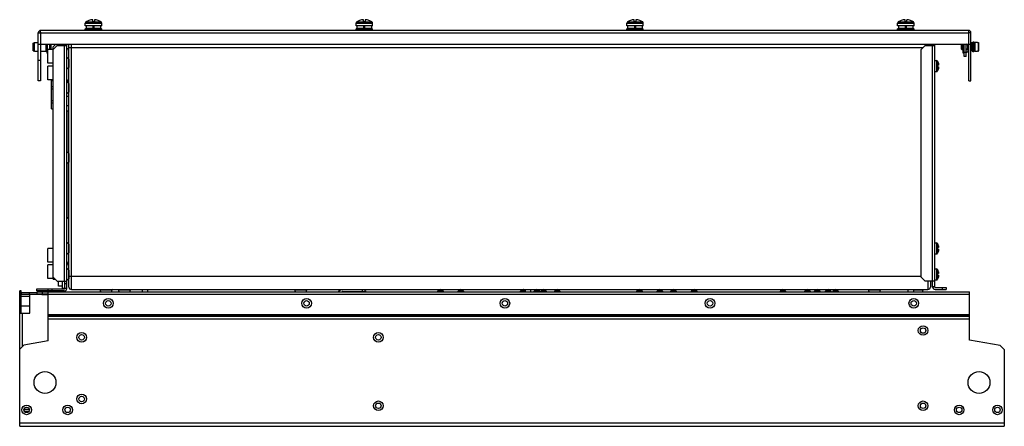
# Model space of a CAD drawing. Header units: millimetres. Extents: x 103 to 823, y 495 to 792.
import ezdxf

# ---------------------------------------------------------------- set-up
doc = ezdxf.new("R2010")
doc.units = ezdxf.units.MM
doc.header["$LTSCALE"] = 83.904887
doc.layers.get('0').update_dxf_attribs({"linetype": 'CONTINUOUS'})

msp = doc.modelspace()

# ---------------------------------------------------------------- linework, layer by layer
at = {"color": 7, "linetype": 'Continuous'}
for p, q in [((156.34, 790.79), (156.34, 792.17)), ((157.54, 792.17), (157.54, 790.79)), ((354.34, 790.79), (354.34, 792.17)), ((355.54, 792.17), (355.54, 790.79)), ((552.34, 790.79), (552.34, 792.17)), ((553.54, 792.17), (553.54, 790.79)), ((750.34, 790.79), (750.34, 792.17)), ((751.54, 792.17), (751.54, 790.79)), ((150.94, 787.6), (150.94, 789.69)), ((150.94, 789.69), (162.94, 789.69)), ((162.94, 787.6), (150.94, 787.6)), ((150.94, 784.4), (150.94, 785.6)), ((150.94, 785.6), (162.94, 785.6)), ((151.38, 790.52), (156.88, 790.52)), ((151.44, 785.6), (151.44, 785.9)), ((151.44, 785.9), (162.44, 785.9)), ((151.74, 785.9), (151.74, 787.6)), ((153.54, 791.61), (153.54, 791.59)), ((156.34, 790.79), (157.54, 790.79)), ((156.69, 785.9), (156.69, 787.6)), ((156.69, 787.4), (157.19, 787.4)), ((156.88, 790.52), (156.94, 790.52)), ((156.94, 790.52), (162.5, 790.52)), ((157.19, 787.6), (157.19, 785.9)), ((160.34, 791.59), (160.34, 791.61)), ((162.14, 787.6), (162.14, 785.9)), ((162.44, 785.6), (162.44, 785.9)), ((162.94, 787.6), (162.94, 789.69)), ((162.94, 784.4), (162.94, 785.6)), ((348.94, 787.6), (348.94, 789.69)), ((348.94, 789.69), (360.94, 789.69)), ((360.94, 787.6), (348.94, 787.6)), ((348.94, 784.4), (348.94, 785.6)), ((348.94, 785.6), (360.94, 785.6)), ((349.38, 790.52), (354.88, 790.52)), ((349.44, 785.6), (349.44, 785.9)), ((349.44, 785.9), (360.44, 785.9)), ((349.74, 785.9), (349.74, 787.6)), ((351.54, 791.61), (351.54, 791.59)), ((354.34, 790.79), (355.54, 790.79)), ((354.69, 785.9), (354.69, 787.6)), ((354.69, 787.4), (355.19, 787.4)), ((354.88, 790.52), (354.94, 790.52)), ((354.94, 790.52), (360.5, 790.52)), ((355.19, 787.6), (355.19, 785.9)), ((358.34, 791.59), (358.34, 791.61)), ((360.14, 787.6), (360.14, 785.9)), ((360.44, 785.6), (360.44, 785.9)), ((360.94, 787.6), (360.94, 789.69)), ((360.94, 784.4), (360.94, 785.6)), ((546.94, 787.6), (546.94, 789.69)), ((546.94, 789.69), (558.94, 789.69)), ((558.94, 787.6), (546.94, 787.6)), ((546.94, 784.4), (546.94, 785.6)), ((546.94, 785.6), (558.94, 785.6)), ((547.38, 790.52), (552.88, 790.52)), ((547.44, 785.6), (547.44, 785.9)), ((547.44, 785.9), (558.44, 785.9)), ((547.74, 785.9), (547.74, 787.6)), ((549.54, 791.61), (549.54, 791.59)), ((552.34, 790.79), (553.54, 790.79)), ((552.69, 785.9), (552.69, 787.6)), ((552.69, 787.4), (553.19, 787.4)), ((552.88, 790.52), (552.94, 790.52)), ((552.94, 790.52), (558.5, 790.52)), ((553.19, 787.6), (553.19, 785.9)), ((556.34, 791.59), (556.34, 791.61)), ((558.14, 787.6), (558.14, 785.9)), ((558.44, 785.6), (558.44, 785.9)), ((558.94, 787.6), (558.94, 789.69)), ((558.94, 784.4), (558.94, 785.6)), ((744.94, 789.69), (756.94, 789.69)), ((744.94, 787.6), (744.94, 789.69)), ((756.94, 787.6), (744.94, 787.6)), ((744.94, 785.6), (756.94, 785.6)), ((744.94, 784.4), (744.94, 785.6)), ((745.38, 790.52), (750.88, 790.52)), ((745.44, 785.9), (756.44, 785.9)), ((745.44, 785.6), (745.44, 785.9)), ((745.74, 785.9), (745.74, 787.6)), ((747.54, 791.61), (747.54, 791.59)), ((750.34, 790.79), (751.54, 790.79)), ((750.69, 785.9), (750.69, 787.6)), ((750.69, 787.4), (751.19, 787.4)), ((750.88, 790.52), (750.94, 790.52)), ((750.94, 790.52), (756.5, 790.52)), ((751.19, 787.6), (751.19, 785.9)), ((754.34, 791.59), (754.34, 791.61)), ((756.14, 787.6), (756.14, 785.9)), ((756.44, 785.6), (756.44, 785.9)), ((756.94, 787.6), (756.94, 789.69)), ((756.94, 784.4), (756.94, 785.6)), ((116.54, 747.4), (116.54, 782.6)), ((116.54, 782.6), (797.04, 782.6)), ((118.04, 782.6), (118.04, 747.4)), ((796.74, 784.4), (118.34, 784.4)), ((798.54, 782.6), (797.04, 782.6)), ((797.04, 747.4), (797.04, 782.6)), ((798.54, 747.4), (798.54, 782.6)), ((112.74, 775.07), (113.74, 775.47)), ((112.74, 769.53), (112.74, 775.07)), ((113.74, 769.13), (113.74, 775.47)), ((113.74, 775.47), (116.54, 775.47)), ((116.54, 774.4), (798.54, 774.4)), ((122.3, 768.94), (122.3, 774.4)), ((123.34, 767.3), (123.34, 774.4)), ((124.84, 774.4), (124.84, 770.3)), ((125.64, 774.4), (125.64, 770.3)), ((129.44, 774.4), (127.34, 772.3)), ((130.34, 773.3), (127.34, 770.3)), ((127.34, 604), (127.34, 772.3)), ((127.54, 770.5), (127.54, 770.8)), ((127.84, 770.8), (127.54, 770.8)), ((130.34, 773.3), (137.34, 773.3)), ((131.34, 773.3), (131.34, 774.4)), ((134.24, 773.3), (134.24, 774.4)), ((135.54, 773.3), (135.54, 601)), ((135.84, 774.4), (135.84, 773.3)), ((137.34, 595.7), (137.34, 774.4)), ((138.94, 596.8), (138.94, 774.4)), ((138.94, 771.8), (763.54, 771.8)), ((140.74, 595), (140.74, 774.4)), ((765.04, 773.3), (762.04, 770.3)), ((765.04, 773.3), (772.04, 773.3)), ((767.14, 774.4), (767.14, 773.3)), ((768.94, 774.4), (768.94, 773.3)), ((770.24, 774.4), (770.24, 601)), ((770.54, 774.4), (770.54, 773.3)), ((772.04, 596.8), (772.04, 774.4)), ((791.54, 773.9), (791.94, 774.3)), ((791.54, 770.7), (791.54, 773.9)), ((791.54, 770.7), (791.94, 770.3)), ((791.94, 774.3), (792.74, 774.3)), ((791.94, 770.3), (791.94, 774.3)), ((792.74, 767.65), (792.74, 774.4)), ((793.54, 765.3), (793.54, 774.4)), ((795.04, 765.3), (795.04, 774.4)), ((795.99, 770.83), (795.04, 769.96)), ((795.99, 773.78), (795.31, 774.4)), ((795.99, 773.78), (795.99, 770.83)), ((796.25, 774.4), (796.25, 773.46)), ((796.25, 771.14), (796.25, 769.02)), ((798.74, 775.47), (798.54, 775.47)), ((799.94, 775.17), (798.74, 775.47)), ((798.74, 775.47), (798.74, 769.13)), ((800.74, 775.8), (799.94, 775.8)), ((799.94, 768.8), (799.94, 775.8)), ((800.74, 775.8), (800.74, 768.8)), ((801.54, 775.4), (800.74, 775.4)), ((800.74, 772.55), (801.54, 772.55)), ((801.54, 772.05), (800.74, 772.05)), ((803.24, 775.57), (801.54, 775.6)), ((801.54, 769), (801.54, 775.6)), ((803.24, 775.57), (803.24, 775.54)), ((803.24, 775.54), (803.75, 775.53)), ((803.75, 775.53), (803.75, 769.08)), ((804.04, 775.23), (804.04, 769.38)), ((112.74, 769.53), (113.74, 769.13)), ((113.74, 769.13), (116.54, 769.13)), ((118.04, 769.13), (122.3, 769.13)), ((123.54, 767.3), (123.34, 767.3)), ((123.54, 760.3), (123.54, 770.3)), ((127.34, 770.3), (123.54, 770.3)), ((137.38, 755.93), (137.38, 764.68)), ((138.84, 763.45), (137.38, 764.68)), ((138.84, 763.45), (138.84, 757.15)), ((762.04, 604), (762.04, 770.3)), ((791.94, 770.3), (792.74, 770.3)), ((793.54, 767.65), (792.74, 767.65)), ((795.04, 768.3), (793.54, 768.3)), ((795.04, 765.3), (793.54, 765.3)), ((797.04, 769.13), (796.25, 769.13)), ((798.74, 769.13), (798.54, 769.13)), ((799.94, 769.43), (798.74, 769.13)), ((800.74, 768.8), (799.94, 768.8)), ((801.54, 769.2), (800.74, 769.2)), ((803.24, 769.04), (801.54, 769)), ((803.75, 769.08), (803.24, 769.07)), ((803.24, 769.07), (803.24, 769.04)), ((118.04, 762.4), (116.54, 762.4)), ((127.34, 760.3), (123.54, 760.3)), ((123.54, 748.3), (123.54, 758.3)), ((127.34, 758.3), (123.54, 758.3)), ((138.84, 757.15), (137.38, 755.93)), ((772.04, 762.3), (773.25, 762.3)), ((773.25, 762.3), (773.25, 754.3)), ((774.9, 758.9), (774.04, 758.9)), ((774.04, 758.9), (774.04, 757.7)), ((774.04, 757.7), (774.9, 757.7)), ((774.09, 761.85), (774.09, 758.9)), ((774.09, 754.76), (774.09, 757.7)), ((774.82, 760.3), (774.87, 760.16)), ((774.87, 756.45), (774.82, 756.3)), ((774.98, 759.32), (774.83, 759.32)), ((774.83, 757.29), (774.98, 757.29)), ((774.91, 759.41), (774.84, 759.41)), ((774.91, 757.19), (774.84, 757.19)), ((774.87, 760.16), (774.91, 760)), ((774.87, 757.15), (774.91, 757.19)), ((774.91, 756.6), (774.87, 756.45)), ((772.04, 754.3), (773.25, 754.3)), ((118.04, 747.4), (116.54, 747.4)), ((127.34, 748.3), (123.54, 748.3)), ((126.14, 727), (126.14, 747.81)), ((126.14, 747.81), (127.34, 747.81)), ((126.14, 743.45), (127.34, 743.45)), ((126.14, 741.76), (127.34, 741.76)), ((137.44, 748.4), (137.34, 748.4)), ((137.34, 747.27), (138.94, 747.27)), ((137.38, 737.93), (137.38, 746.68)), ((138.84, 745.45), (137.38, 746.68)), ((138.84, 745.45), (138.84, 739.15)), ((797.04, 747.4), (798.54, 747.4)), ((137.34, 736.27), (138.94, 736.27)), ((138.84, 739.15), (137.38, 737.93)), ((138.94, 738.54), (138.11, 738.54)), ((126.14, 733.05), (127.34, 733.05)), ((126.14, 731.35), (127.34, 731.35)), ((138.94, 729.3), (137.34, 729.3)), ((126.14, 727), (127.34, 727)), ((138.94, 725.3), (137.34, 725.3)), ((137.64, 695.46), (137.64, 725.3)), ((137.38, 686.93), (137.38, 695.68)), ((138.84, 694.45), (137.38, 695.68)), ((138.84, 694.45), (138.84, 688.15)), ((138.84, 688.15), (137.38, 686.93)), ((137.64, 646.9), (137.64, 687.15)), ((137.64, 646.9), (138.94, 648.2)), ((137.38, 620.63), (137.38, 629.38)), ((138.84, 628.15), (137.38, 629.38)), ((138.84, 628.15), (138.84, 621.85)), ((772.04, 629), (773.25, 629)), ((773.25, 629), (773.25, 621)), ((774.09, 628.55), (774.09, 625.6)), ((774.82, 627), (774.87, 626.86)), ((774.87, 626.86), (774.91, 626.7)), ((123.54, 615), (123.54, 625)), ((127.34, 625), (123.54, 625)), ((138.84, 621.85), (137.38, 620.63)), ((772.04, 621), (773.25, 621)), ((774.9, 625.6), (774.04, 625.6)), ((774.04, 625.6), (774.04, 624.4)), ((774.04, 624.4), (774.9, 624.4)), ((774.09, 621.46), (774.09, 624.4)), ((774.87, 623.15), (774.82, 623)), ((774.98, 626.02), (774.83, 626.02)), ((774.83, 623.99), (774.98, 623.99)), ((774.91, 626.11), (774.84, 626.11)), ((774.91, 623.89), (774.84, 623.89)), ((774.87, 623.85), (774.91, 623.89)), ((774.91, 623.3), (774.87, 623.15)), ((127.34, 615), (123.54, 615)), ((123.54, 603), (123.54, 613)), ((127.34, 613), (123.54, 613)), ((137.38, 601.63), (137.38, 610.38)), ((138.84, 609.15), (137.38, 610.38)), ((138.84, 609.15), (138.84, 602.85)), ((772.04, 610), (773.25, 610)), ((773.25, 610), (773.25, 602)), ((774.9, 606.6), (774.04, 606.6)), ((774.04, 606.6), (774.04, 605.4)), ((774.04, 605.4), (774.9, 605.4)), ((774.09, 609.55), (774.09, 606.6)), ((774.09, 602.46), (774.09, 605.4)), ((774.82, 608), (774.87, 607.86)), ((774.98, 607.02), (774.83, 607.02)), ((774.83, 604.99), (774.98, 604.99)), ((774.91, 607.11), (774.84, 607.11)), ((774.91, 604.89), (774.84, 604.89)), ((774.87, 607.86), (774.91, 607.7)), ((774.87, 604.85), (774.91, 604.89)), ((127.54, 603), (123.54, 603)), ((127.34, 604), (130.34, 601)), ((127.54, 602.51), (127.54, 603.8)), ((127.54, 602.51), (128.83, 602.51)), ((130.34, 601), (137.34, 601)), ((131.34, 597.4), (131.34, 601)), ((134.24, 596), (134.24, 601)), ((135.84, 595.7), (135.84, 601)), ((135.84, 599.4), (137.34, 599.4)), ((138.84, 602.85), (137.38, 601.63)), ((762.04, 604.5), (138.94, 604.5)), ((762.04, 604), (765.04, 601)), ((772.04, 601), (765.04, 601)), ((767.14, 601), (767.14, 595)), ((768.94, 600.5), (768.94, 596.8)), ((770.54, 596.8), (770.54, 601)), ((772.04, 602), (773.25, 602)), ((774.87, 604.15), (774.82, 604)), ((774.91, 604.3), (774.87, 604.15)), ((102.94, 495), (102.94, 594.05)), ((103.94, 594.05), (102.94, 594.05)), ((103.94, 577.63), (103.94, 594.05)), ((115.44, 592.6), (104.44, 592.6)), ((104.44, 591.6), (119.24, 591.6)), ((110.09, 591.6), (110.09, 592.6)), ((110.29, 577.63), (110.29, 591.6)), ((115.44, 593.9), (115.44, 595.4)), ((115.44, 595.4), (135.54, 595.4)), ((135.54, 593.9), (115.44, 593.9)), ((115.44, 593.4), (115.44, 591.9)), ((115.44, 593.4), (797.44, 593.4)), ((115.44, 591.9), (123.74, 591.9)), ((119.24, 591.9), (119.24, 591.15)), ((123.74, 591.15), (119.24, 591.15)), ((119.44, 593.4), (119.44, 591.9)), ((123.74, 593.9), (123.74, 595.4)), ((123.74, 557.45), (123.74, 593.4)), ((123.74, 591.6), (797.44, 591.6)), ((126.74, 593.9), (126.74, 595.4)), ((134.24, 597.4), (131.34, 597.4)), ((134.24, 596), (135.84, 596)), ((135.84, 595.9), (137.34, 595.9)), ((140.74, 595), (767.14, 595)), ((161.54, 595), (161.82, 594.81)), ((162.33, 593.4), (161.82, 594.81)), ((161.82, 594.81), (170.66, 594.81)), ((170.15, 593.4), (170.66, 594.81)), ((170.94, 595), (170.66, 594.81)), ((174.84, 595), (175.12, 594.81)), ((175.63, 593.4), (175.12, 594.81)), ((175.12, 594.81), (183.96, 594.81)), ((183.45, 593.4), (183.96, 594.81)), ((184.24, 595), (183.96, 594.81)), ((192.74, 593.4), (192.74, 595)), ((196.74, 593.4), (196.74, 595)), ((303.84, 595), (304.12, 594.81)), ((304.63, 593.4), (304.12, 594.81)), ((304.12, 594.81), (312.96, 594.81)), ((312.45, 593.4), (312.96, 594.81)), ((313.24, 595), (312.96, 594.81)), ((338.09, 594.76), (335.81, 593.44)), ((338.99, 593.5), (355.94, 593.5)), ((353.54, 593.5), (353.54, 595)), ((355.54, 593.5), (355.54, 595)), ((409.06, 594.35), (408.2, 593.4)), ((409.06, 594.35), (412.02, 594.35)), ((412.02, 594.35), (412.88, 593.4)), ((424.06, 594.35), (423.2, 593.4)), ((424.06, 594.35), (427.02, 594.35)), ((427.02, 594.35), (427.88, 593.4)), ((469.56, 594.35), (468.7, 593.4)), ((469.56, 594.35), (472.52, 594.35)), ((472.52, 594.35), (472.74, 594.11)), ((472.74, 593.4), (472.74, 595)), ((476.74, 593.4), (476.74, 595)), ((479.56, 594.35), (478.7, 593.4)), ((479.56, 594.35), (482.52, 594.35)), ((482.52, 594.35), (483.38, 593.4)), ((484.56, 594.35), (483.7, 593.4)), ((484.56, 594.35), (487.52, 594.35)), ((487.52, 594.35), (488.38, 593.4)), ((494.56, 594.35), (493.7, 593.4)), ((494.56, 594.35), (497.52, 594.35)), ((497.52, 594.35), (498.38, 593.4)), ((554.56, 594.35), (553.7, 593.4)), ((554.56, 594.35), (557.52, 594.35)), ((557.52, 594.35), (558.38, 593.4)), ((569.56, 594.35), (568.7, 593.4)), ((569.56, 594.35), (572.52, 594.35)), ((572.52, 594.35), (573.38, 593.4)), ((579.56, 594.35), (578.7, 593.4)), ((579.56, 594.35), (582.52, 594.35)), ((582.52, 594.35), (583.38, 593.4)), ((594.56, 594.35), (593.7, 593.4)), ((594.56, 594.35), (597.52, 594.35)), ((597.52, 594.35), (598.38, 593.4)), ((659.56, 594.35), (658.7, 593.4)), ((659.56, 594.35), (662.52, 594.35)), ((662.52, 594.35), (663.38, 593.4)), ((677.56, 594.35), (676.7, 593.4)), ((677.56, 594.35), (680.52, 594.35)), ((680.52, 594.35), (681.38, 593.4)), ((684.56, 594.35), (683.7, 593.4)), ((684.56, 594.35), (687.52, 594.35)), ((687.52, 594.35), (688.38, 593.4)), ((692.56, 594.35), (691.7, 593.4)), ((692.56, 594.35), (695.52, 594.35)), ((695.52, 594.35), (696.32, 593.48)), ((698.06, 594.35), (697.2, 593.4)), ((698.06, 594.35), (701.02, 594.35)), ((701.02, 594.35), (701.88, 593.4)), ((723.24, 595), (723.52, 594.81)), ((723.52, 594.81), (732.36, 594.81)), ((724.03, 593.4), (723.52, 594.81)), ((731.85, 593.4), (732.36, 594.81)), ((732.64, 595), (732.36, 594.81)), ((752.74, 593.4), (752.74, 595)), ((756.4, 594.81), (763.66, 594.81)), ((756.74, 593.4), (756.74, 595)), ((763.15, 593.4), (763.66, 594.81)), ((763.94, 595), (763.66, 594.81)), ((772.04, 597), (770.54, 597)), ((772.34, 596.5), (780.54, 596.5)), ((772.34, 595), (780.54, 595)), ((777.54, 596.5), (777.54, 595)), ((780.54, 596.5), (780.54, 595)), ((797.44, 558), (797.44, 593.4)), ((102.94, 586.55), (103.94, 586.55)), ((103.94, 589.81), (104.14, 589.81)), ((103.94, 583.29), (104.14, 583.29)), ((104.14, 582.99), (104.14, 590.11)), ((104.14, 590.11), (110.29, 590.11)), ((103.94, 580.63), (102.94, 580.63)), ((102.94, 579.63), (103.94, 579.63)), ((102.94, 577.63), (110.29, 577.63)), ((104.14, 582.99), (110.29, 582.99)), ((104.94, 553.32), (104.94, 577.63)), ((797.44, 576.4), (123.74, 576.4)), ((797.44, 576.13), (123.74, 576.13)), ((123.74, 575.92), (797.44, 575.92)), ((797.44, 575.18), (123.74, 575.18)), ((123.74, 573.55), (797.44, 573.55)), ((123.74, 557.45), (105.94, 554.32)), ((819.94, 554.04), (797.44, 558)), ((105.94, 554.32), (102.94, 551.32)), ((822.94, 551.04), (819.94, 554.04)), ((822.94, 551.04), (822.94, 495)), ((106.44, 506.24), (106.15, 506.54)), ((106.18, 507.61), (109.9, 507.61)), ((106.44, 506.24), (106.44, 506.23)), ((106.88, 505.79), (106.44, 506.23)), ((106.88, 505.62), (106.88, 505.79)), ((109.41, 505.79), (106.88, 505.79)), ((822.94, 497.3), (102.94, 497.3)), ((102.94, 495), (822.94, 495))]:
    msp.add_line(p, q, dxfattribs=at)
for centre, radius in [((167.74, 584.9), 3.5), ((167.74, 584.9), 2), ((312.74, 584.9), 3.5), ((312.74, 584.9), 2), ((457.74, 584.9), 3.5), ((457.74, 584.9), 2), ((607.74, 584.9), 3.5), ((607.74, 584.9), 2), ((756.74, 584.9), 3.5), ((756.74, 584.9), 2), ((148.24, 560), 3.5), ((148.24, 560), 2), ((365.24, 560), 3.5), ((365.24, 560), 2), ((763.54, 565), 3.5), ((763.54, 565), 2), ((121.44, 527), 8), ((804.44, 527), 8), ((148.24, 515), 3.5), ((148.24, 515), 2), ((365.24, 510), 3.5), ((365.24, 510), 2), ((763.54, 510), 3.5), ((763.54, 510), 2), ((108.04, 507), 3.5), ((108.04, 507), 2), ((138.04, 507), 3.5), ((138.04, 507), 2), ((789.94, 507), 3.5), ((789.94, 507), 2), ((817.94, 507), 3.5), ((817.94, 507), 2)]:
    msp.add_circle(centre, radius, dxfattribs=at)
for centre, radius, start, end in [((156.94, 782.2), 9.99, 93.44404, 109.9023), ((156.94, 782.2), 9.99, 70.0977, 86.55596), ((354.94, 782.2), 9.99, 93.44404, 109.9023), ((354.94, 782.2), 9.99, 70.0977, 86.55596), ((552.94, 782.2), 9.99, 93.44404, 109.9023), ((552.94, 782.2), 9.99, 70.0977, 86.55596), ((750.94, 782.2), 9.99, 93.44404, 109.9023), ((750.94, 782.2), 9.99, 70.0977, 86.55596), ((151.94, 789.69), 1, 123.74899, 180), ((156.94, 782.2), 10, 109.87687, 123.74899), ((156.94, 782.2), 10, 56.25101, 70.12313), ((161.94, 789.69), 1, 0, 56.25101), ((349.94, 789.69), 1, 123.74899, 180), ((354.94, 782.2), 10, 109.87687, 123.74899), ((354.94, 782.2), 10, 56.25101, 70.12313), ((359.94, 789.69), 1, 0, 56.25101), ((547.94, 789.69), 1, 123.74899, 180), ((552.94, 782.2), 10, 109.87687, 123.74899), ((552.94, 782.2), 10, 56.25101, 70.12313), ((557.94, 789.69), 1, 0, 56.25101), ((745.94, 789.69), 1, 123.74899, 180), ((750.94, 782.2), 10, 109.87687, 123.74899), ((750.94, 782.2), 10, 56.25101, 70.12313), ((755.94, 789.69), 1, 0, 56.25101), ((118.34, 782.6), 1.8, 90, 180), ((134.84, 782.4), 16.8, 178.13796, 179.29177), ((796.74, 782.6), 1.8, 0, 90), ((780.57, 782.41), 16.47, 0.6737, 1.85185), ((138.54, 769.8), 1.2, 66.79628, 179.24914), ((794.64, 772.3), 2, 312.42772, 47.57228), ((122.84, 768.94), 0.536, 180, 343.32759), ((795.64, 769.02), 0.612, 188.84175, 360), ((773.25, 761.3), 1, 33.05573, 90), ((768.64, 758.3), 6.5, 17.92021, 33.05573), ((768.64, 758.3), 6.5, 326.94427, 342.07979), ((775.58, 757.3), 0.754, 179.97978, 181.63199), ((770.58, 758.83), 4.49, 13.41201, 15.1906), ((770.56, 757.78), 4.51, 344.81426, 346.58391), ((770.84, 758.89), 4.21, 12.75585, 13.4083), ((770.84, 757.72), 4.22, 346.58682, 347.23849), ((771.16, 758.96), 3.89, 11.70063, 12.763), ((771.19, 757.64), 3.85, 347.23117, 348.30301), ((771.59, 759.05), 3.45, 10.74647, 11.70061), ((771.59, 757.56), 3.45, 348.30452, 349.25737), ((771.98, 759.13), 3.05, 9.95071, 10.74431), ((772.11, 757.46), 2.92, 349.87111, 350.05652), ((771.92, 757.49), 3.11, 349.26188, 349.86694), ((773.8, 759.38), 1.22, 4.59562, 5.23119), ((774.8, 759.4), 0.21, 351.12477, 353.69006), ((774.8, 757.21), 0.21, 6.30813, 8.87751), ((773.8, 757.23), 1.22, 354.77157, 355.40687), ((773.25, 755.3), 1, 270, 326.94427), ((138.54, 748.8), 1.2, 180.75086, 293.20372), ((163.32, 590.74), 61.75, 114.57487, 114.88761), ((773.25, 628), 1, 33.05573, 90), ((768.64, 625), 6.5, 17.92021, 33.05573), ((770.58, 625.53), 4.49, 13.41201, 15.1906), ((770.84, 625.59), 4.21, 12.75585, 13.4083), ((771.16, 625.66), 3.89, 11.70063, 12.763), ((771.59, 625.75), 3.45, 10.74647, 11.70061), ((773.25, 622), 1, 270, 326.94427), ((768.64, 625), 6.5, 326.94427, 342.07979), ((775.58, 624), 0.754, 179.97978, 181.63199), ((770.56, 624.48), 4.51, 344.81426, 346.58391), ((770.84, 624.42), 4.22, 346.58682, 347.23849), ((771.19, 624.34), 3.85, 347.23117, 348.30301), ((771.59, 624.26), 3.45, 348.30452, 349.25737), ((771.98, 625.83), 3.05, 9.95071, 10.74431), ((772.11, 624.16), 2.92, 349.87111, 350.05652), ((771.92, 624.19), 3.11, 349.26188, 349.86694), ((773.8, 626.08), 1.22, 4.59562, 5.23119), ((774.8, 626.1), 0.21, 351.12477, 353.69006), ((774.8, 623.91), 0.21, 6.30813, 8.87751), ((773.8, 623.93), 1.22, 354.77157, 355.40687), ((138.54, 615.5), 1.2, 180.75086, 293.20372), ((138.54, 612.5), 1.2, 66.79628, 179.24914), ((773.25, 609), 1, 33.05573, 90), ((768.64, 606), 6.5, 17.92021, 33.05573), ((775.58, 605), 0.754, 179.97978, 181.63199), ((770.58, 606.53), 4.49, 13.41201, 15.1906), ((770.84, 606.59), 4.21, 12.75585, 13.4083), ((771.16, 606.66), 3.89, 11.70063, 12.763), ((771.59, 606.75), 3.45, 10.74647, 11.70061), ((771.98, 606.83), 3.05, 9.95071, 10.74431), ((773.8, 607.08), 1.22, 4.59562, 5.23119), ((774.8, 607.1), 0.21, 351.12477, 353.69006), ((774.8, 604.91), 0.21, 6.30813, 8.87751), ((773.8, 604.93), 1.22, 354.77157, 355.40687), ((138.54, 603.5), 1.2, 250.47483, 293.20372), ((773.25, 603), 1, 270, 326.94427), ((768.64, 606), 6.5, 326.94427, 342.07979), ((770.56, 605.48), 4.51, 344.81426, 346.58391), ((770.84, 605.42), 4.22, 346.58682, 347.23849), ((771.19, 605.34), 3.85, 347.23117, 348.30301), ((771.59, 605.26), 3.45, 348.30452, 349.25737), ((772.11, 605.16), 2.92, 349.87111, 350.05652), ((771.92, 605.19), 3.11, 349.26188, 349.86694), ((104.44, 591.1), 0.5, 90, 180), ((104.44, 591.1), 1.5, 90, 106.8202), ((135.54, 595.7), 1.8, 270, 360), ((135.54, 595.7), 0.3, 270, 360), ((140.74, 596.8), 1.8, 180, 270), ((338.99, 593.2), 0.3, 90, 120), ((355.94, 591.2), 2.3, 83.03759, 90), ((410.54, 593), 2, 42.42772, 137.57228), ((425.54, 593), 2, 42.42772, 137.57228), ((471.04, 593), 2, 90, 137.57228), ((471.04, 593), 2, 42.42772, 74.14257), ((481.04, 593), 2, 42.42772, 137.57228), ((486.04, 593), 2, 42.42772, 137.57228), ((496.04, 593), 2, 42.42772, 137.57228), ((556.04, 593), 2, 42.42772, 137.57228), ((571.04, 593), 2, 42.42772, 137.57228), ((581.04, 593), 2, 42.42772, 137.57228), ((596.04, 593), 2, 42.42772, 137.57228), ((661.04, 593), 2, 42.42772, 137.57228), ((679.04, 593), 2, 42.42772, 137.57228), ((686.04, 593), 2, 42.42772, 137.57228), ((694.04, 593), 2, 42.42772, 137.57228), ((699.54, 593), 2, 42.42772, 137.57228), ((767.14, 596.8), 1.8, 270, 360), ((772.34, 596.8), 1.8, 180, 270), ((772.34, 596.8), 0.3, 180, 270)]:
    msp.add_arc(centre, radius, start, end, dxfattribs=at)
for points, knots in [([(118.05, 782.94), (118.05, 783.14), (118.07, 783.49), (118.14, 783.95), (118.2, 784.23), (118.29, 784.4), (118.34, 784.4)], [0, 0, 0, 0, 0.383484, 0.695393, 0.903774, 1, 1, 1, 1]), ([(797.03, 782.94), (797.03, 783.14), (797.01, 783.49), (796.94, 783.95), (796.88, 784.23), (796.79, 784.4), (796.74, 784.4)], [0, 0, 0, 0, 0.383586, 0.695436, 0.903747, 1, 1, 1, 1]), ([(774.83, 759.33), (774.82, 759.29), (774.83, 759.21), (774.84, 759.1), (774.87, 758.99), (774.89, 758.93), (774.9, 758.9)], [0, 0, 0, 0, 0.255954, 0.535966, 0.795924, 1, 1, 1, 1]), ([(774.9, 757.7), (774.89, 757.68), (774.87, 757.62), (774.84, 757.49), (774.82, 757.38), (774.82, 757.3)], [0, 0, 0, 0, 0.201541, 0.457293, 1, 1, 1, 1]), ([(774.87, 759.45), (774.85, 759.45), (774.84, 759.42), (774.83, 759.38), (774.83, 759.35), (774.83, 759.33)], [0, 0, 0, 0, 0.314054, 0.611517, 1, 1, 1, 1]), ([(774.83, 757.28), (774.83, 757.26), (774.83, 757.23), (774.84, 757.19), (774.85, 757.15), (774.87, 757.15)], [0, 0, 0, 0, 0.389023, 0.68683, 1, 1, 1, 1]), ([(774.91, 759.41), (774.9, 759.42), (774.89, 759.44), (774.87, 759.45), (774.87, 759.45)], [0, 0, 0, 0, 0.621626, 1, 1, 1, 1]), ([(774.98, 759.32), (774.98, 759.32), (774.97, 759.33), (774.94, 759.36), (774.92, 759.39), (774.91, 759.41)], [0, 0, 0, 0, 0.135226, 0.342168, 1, 1, 1, 1]), ([(774.98, 757.29), (774.98, 757.29), (774.97, 757.28), (774.94, 757.25), (774.92, 757.22), (774.91, 757.19)], [0, 0, 0, 0, 0.135167, 0.342032, 1, 1, 1, 1]), ([(774.98, 759.32), (774.99, 759.32), (774.99, 759.32), (775, 759.33), (775, 759.33)], [0, 0, 0, 0, 0.453404, 1, 1, 1, 1]), ([(775, 757.27), (775, 757.28), (774.99, 757.28), (774.99, 757.29), (774.98, 757.29)], [0, 0, 0, 0, 0.546584, 1, 1, 1, 1]), ([(775.01, 759.49), (775.01, 759.5), (775, 759.56), (774.99, 759.61), (774.99, 759.65)], [0, 0, 0, 0, 0.224754, 1, 1, 1, 1]), ([(774.99, 756.95), (774.99, 756.97), (775, 757.02), (775, 757.08), (775.01, 757.12)], [0, 0, 0, 0, 0.273583, 1, 1, 1, 1]), ([(775, 759.33), (775, 759.33), (775, 759.34), (775, 759.34), (775.01, 759.34)], [0, 0, 0, 0, 0.227297, 1, 1, 1, 1]), ([(775.01, 757.26), (775, 757.26), (775, 757.27), (775, 757.27), (775, 757.27)], [0, 0, 0, 0, 0.273646, 1, 1, 1, 1]), ([(775.01, 759.37), (775.01, 759.38), (775.01, 759.41), (775.01, 759.45), (775.01, 759.48)], [0, 0, 0, 0, 0.201893, 1, 1, 1, 1]), ([(775.01, 759.34), (775.01, 759.35), (775.01, 759.35), (775.01, 759.36), (775.01, 759.36)], [0, 0, 0, 0, 0.225865, 1, 1, 1, 1]), ([(775.01, 757.24), (775.01, 757.25), (775.01, 757.25), (775.01, 757.26), (775.01, 757.26)], [0, 0, 0, 0, 0.274537, 1, 1, 1, 1]), ([(775.01, 757.13), (775.01, 757.14), (775.01, 757.17), (775.01, 757.21), (775.01, 757.23)], [0, 0, 0, 0, 0.297288, 1, 1, 1, 1]), ([(137.36, 645.9), (137.37, 645.99), (137.43, 646.33), (137.55, 646.65), (137.64, 646.9)], [0, 0, 0, 0, 0.244078, 1, 1, 1, 1]), ([(774.83, 626.03), (774.82, 625.99), (774.83, 625.91), (774.84, 625.8), (774.87, 625.69), (774.89, 625.63), (774.9, 625.6)], [0, 0, 0, 0, 0.255954, 0.535966, 0.795924, 1, 1, 1, 1]), ([(774.9, 624.4), (774.89, 624.38), (774.87, 624.32), (774.84, 624.19), (774.82, 624.08), (774.82, 624)], [0, 0, 0, 0, 0.201541, 0.457293, 1, 1, 1, 1]), ([(774.87, 626.15), (774.85, 626.15), (774.84, 626.12), (774.83, 626.08), (774.83, 626.05), (774.83, 626.03)], [0, 0, 0, 0, 0.314054, 0.611517, 1, 1, 1, 1]), ([(774.83, 623.98), (774.83, 623.96), (774.83, 623.93), (774.84, 623.89), (774.85, 623.85), (774.87, 623.85)], [0, 0, 0, 0, 0.389023, 0.68683, 1, 1, 1, 1]), ([(774.91, 626.11), (774.9, 626.12), (774.89, 626.14), (774.87, 626.15), (774.87, 626.15)], [0, 0, 0, 0, 0.621626, 1, 1, 1, 1]), ([(774.98, 626.02), (774.98, 626.02), (774.97, 626.03), (774.94, 626.06), (774.92, 626.09), (774.91, 626.11)], [0, 0, 0, 0, 0.135226, 0.342168, 1, 1, 1, 1]), ([(774.98, 623.99), (774.98, 623.99), (774.97, 623.98), (774.94, 623.95), (774.92, 623.92), (774.91, 623.89)], [0, 0, 0, 0, 0.135167, 0.342032, 1, 1, 1, 1]), ([(774.98, 626.02), (774.99, 626.02), (774.99, 626.02), (775, 626.03), (775, 626.03)], [0, 0, 0, 0, 0.453404, 1, 1, 1, 1]), ([(775, 623.97), (775, 623.98), (774.99, 623.98), (774.99, 623.99), (774.98, 623.99)], [0, 0, 0, 0, 0.546584, 1, 1, 1, 1]), ([(775.01, 626.19), (775.01, 626.2), (775, 626.26), (774.99, 626.31), (774.99, 626.35)], [0, 0, 0, 0, 0.224754, 1, 1, 1, 1]), ([(774.99, 623.65), (774.99, 623.67), (775, 623.72), (775, 623.78), (775.01, 623.82)], [0, 0, 0, 0, 0.273583, 1, 1, 1, 1]), ([(775, 626.03), (775, 626.03), (775, 626.04), (775, 626.04), (775.01, 626.04)], [0, 0, 0, 0, 0.227297, 1, 1, 1, 1]), ([(775.01, 623.96), (775, 623.96), (775, 623.97), (775, 623.97), (775, 623.97)], [0, 0, 0, 0, 0.273646, 1, 1, 1, 1]), ([(775.01, 626.07), (775.01, 626.08), (775.01, 626.11), (775.01, 626.15), (775.01, 626.18)], [0, 0, 0, 0, 0.201893, 1, 1, 1, 1]), ([(775.01, 626.04), (775.01, 626.05), (775.01, 626.05), (775.01, 626.06), (775.01, 626.06)], [0, 0, 0, 0, 0.225865, 1, 1, 1, 1]), ([(775.01, 623.94), (775.01, 623.95), (775.01, 623.95), (775.01, 623.96), (775.01, 623.96)], [0, 0, 0, 0, 0.274537, 1, 1, 1, 1]), ([(775.01, 623.83), (775.01, 623.84), (775.01, 623.87), (775.01, 623.91), (775.01, 623.93)], [0, 0, 0, 0, 0.297288, 1, 1, 1, 1]), ([(774.83, 607.03), (774.82, 606.99), (774.83, 606.91), (774.84, 606.8), (774.87, 606.69), (774.89, 606.63), (774.9, 606.6)], [0, 0, 0, 0, 0.255954, 0.535966, 0.795924, 1, 1, 1, 1]), ([(774.9, 605.4), (774.89, 605.38), (774.87, 605.32), (774.84, 605.19), (774.82, 605.08), (774.82, 605)], [0, 0, 0, 0, 0.201541, 0.457293, 1, 1, 1, 1]), ([(774.87, 607.15), (774.85, 607.15), (774.84, 607.12), (774.83, 607.08), (774.83, 607.05), (774.83, 607.03)], [0, 0, 0, 0, 0.314054, 0.611517, 1, 1, 1, 1]), ([(774.83, 604.98), (774.83, 604.96), (774.83, 604.93), (774.84, 604.89), (774.85, 604.85), (774.87, 604.85)], [0, 0, 0, 0, 0.389023, 0.68683, 1, 1, 1, 1]), ([(774.91, 607.11), (774.9, 607.12), (774.89, 607.14), (774.87, 607.15), (774.87, 607.15)], [0, 0, 0, 0, 0.621626, 1, 1, 1, 1]), ([(774.98, 607.02), (774.98, 607.02), (774.97, 607.03), (774.94, 607.06), (774.92, 607.09), (774.91, 607.11)], [0, 0, 0, 0, 0.135226, 0.342168, 1, 1, 1, 1]), ([(774.98, 604.99), (774.98, 604.99), (774.97, 604.98), (774.94, 604.95), (774.92, 604.92), (774.91, 604.89)], [0, 0, 0, 0, 0.135167, 0.342032, 1, 1, 1, 1]), ([(774.98, 607.02), (774.99, 607.02), (774.99, 607.02), (775, 607.03), (775, 607.03)], [0, 0, 0, 0, 0.453404, 1, 1, 1, 1]), ([(775, 604.97), (775, 604.98), (774.99, 604.98), (774.99, 604.99), (774.98, 604.99)], [0, 0, 0, 0, 0.546584, 1, 1, 1, 1]), ([(775.01, 607.19), (775.01, 607.2), (775, 607.26), (774.99, 607.31), (774.99, 607.35)], [0, 0, 0, 0, 0.224754, 1, 1, 1, 1]), ([(774.99, 604.65), (774.99, 604.67), (775, 604.72), (775, 604.78), (775.01, 604.82)], [0, 0, 0, 0, 0.273583, 1, 1, 1, 1]), ([(775, 607.03), (775, 607.03), (775, 607.04), (775, 607.04), (775.01, 607.04)], [0, 0, 0, 0, 0.227297, 1, 1, 1, 1]), ([(775.01, 604.96), (775, 604.96), (775, 604.97), (775, 604.97), (775, 604.97)], [0, 0, 0, 0, 0.273646, 1, 1, 1, 1]), ([(775.01, 607.07), (775.01, 607.08), (775.01, 607.11), (775.01, 607.15), (775.01, 607.18)], [0, 0, 0, 0, 0.201893, 1, 1, 1, 1]), ([(775.01, 607.04), (775.01, 607.05), (775.01, 607.05), (775.01, 607.06), (775.01, 607.06)], [0, 0, 0, 0, 0.225865, 1, 1, 1, 1]), ([(775.01, 604.94), (775.01, 604.95), (775.01, 604.95), (775.01, 604.96), (775.01, 604.96)], [0, 0, 0, 0, 0.274537, 1, 1, 1, 1]), ([(775.01, 604.83), (775.01, 604.84), (775.01, 604.87), (775.01, 604.91), (775.01, 604.93)], [0, 0, 0, 0, 0.297288, 1, 1, 1, 1])]:
    msp.add_open_spline(points, degree=3, knots=knots, dxfattribs=at)
for points in [[(803.75, 775.53), (803.8, 775.53), (803.85, 775.51), (803.89, 775.49)], [(803.89, 775.49), (803.94, 775.46), (803.98, 775.42), (804, 775.38)], [(804, 775.38), (804.03, 775.33), (804.04, 775.28), (804.04, 775.23)], [(803.75, 769.08), (803.8, 769.08), (803.85, 769.09), (803.89, 769.12)], [(803.89, 769.12), (803.94, 769.15), (803.98, 769.19), (804, 769.23)], [(804, 769.23), (804.03, 769.28), (804.04, 769.33), (804.04, 769.38)]]:
    msp.add_open_spline(points, degree=3, dxfattribs=at)

doc.saveas('drawing.dxf')
